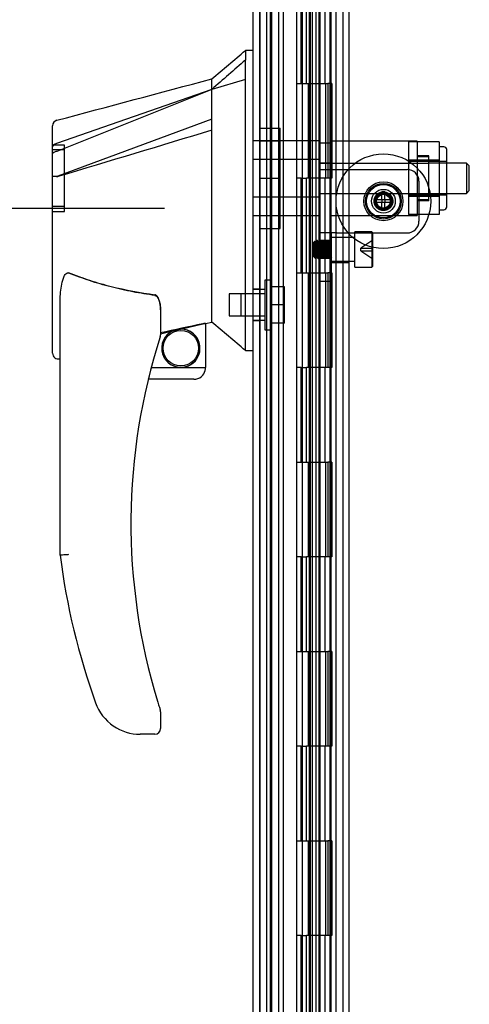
# Model space of a CAD drawing. Header units: inches. Extents: x 1 to 240, y -1 to 159.
# Tile 70 of 108: x 115.39 to 120.13, y 74.72 to 85.12. Entities that reach past the tile are written whole.
import ezdxf
from ezdxf.enums import TextEntityAlignment as Align
from ezdxf.lldxf.tags import DXFTag

# ---------------------------------------------------------------- set-up
doc = ezdxf.new("R2010")
doc.units = ezdxf.units.IN
doc.header["$MEASUREMENT"] = 0
for name, color, linetype in [('COM43576', 7, 'Continuous'), ('COM55702-31', 7, 'Continuous'), ('COM56175', 7, 'Continuous'), ('COM70219', 7, 'Continuous'), ('COM70657-17', 7, 'Continuous'), ('COM70658-11', 7, 'Continuous'), ('COM70662-38C', 7, 'Continuous'), ('Default', 7, 'Continuous'), ('HAN13060', 7, 'Continuous'), ('HAN13060_NUT', 7, 'Continuous'), ('HAN13060_SCREW', 7, 'Continuous'), ('HAN_NUT', 7, 'Continuous'), ('HNG10620-38B', 7, 'Continuous'), ('HNG10620-38P', 7, 'Continuous'), ('ROL87452', 7, 'Continuous'), ('SCS86713', 7, 'Continuous'), ('SCS86714', 7, 'Continuous'), ('SPC87323', 7, 'Continuous')]:
    doc.layers.add(name, color=color, linetype=linetype)
doc.styles.add('SEACAD_Times_New_Roman', font='times.ttf')
tags = doc.linetypes.add('HIDDEN2', pattern=[0.1875, 0.125, -0.0625]).pattern_tags.tags
tags[6:7] = [DXFTag(74, 4), DXFTag(75, 0), DXFTag(340, '0'), DXFTag(46, 0.0), DXFTag(50, 0.0), DXFTag(44, 0.0), DXFTag(45, 0.0)]
tags[4:5] = [DXFTag(74, 4), DXFTag(75, 0), DXFTag(340, '0'), DXFTag(46, 0.0), DXFTag(50, 0.0), DXFTag(44, 0.0), DXFTag(45, 0.0)]
doc.dimstyles.new('HAMMOND_(STH_-_240x160)', dxfattribs={"dimtxt": 1, "dimasz": 1.25, "dimexe": 0.5, "dimexo": 0.5, "dimgap": 0.25, "dimtad": 0, "dimtih": 1, "dimtoh": 1, "dimzin": 0, "dimdsep": 46, "dimtxsty": 'SEACAD_Times_New_Roman', "dimblk1": '_SE_FILLED', "dimblk2": '_SE_FILLED', "dimsah": 1, "dimcen": 0.5, "dimadec": 0, "dimazin": 0, "dimtfac": 0.8, "dimtofl": 0, "dimtmove": 0, "dimatfit": 3, "dimfxl": 1, "dimtolj": 1, "dimtzin": 0, "dimarcsym": 0})

# ---------------------------------------------------------------- blocks, each defined once
blk = doc.blocks.new('SE3')
at = {"layer": 'COM43576', "color": 7, "linetype": 'Continuous'}
blk.add_line((118.723, 104.342), (118.723, 62.556), dxfattribs=at)
at = {"layer": 'COM43576', "color": 7, "linetype": 'HIDDEN2'}
for p, q in [((118.795, 104.342), (118.795, 62.556)), ((118.045, 103.195), (118.045, 63.702)), ((118.117, 103.195), (118.117, 63.702))]:
    blk.add_line(p, q, dxfattribs=at)
at = {"layer": 'COM55702-31', "color": 7, "linetype": 'HIDDEN2'}
for p, q in [((117.992, 101.949), (117.992, 64.949)), ((118.473, 101.949), (118.473, 64.949)), ((118.545, 101.949), (118.545, 64.949))]:
    blk.add_line(p, q, dxfattribs=at)
at = {"layer": 'COM56175', "color": 7, "linetype": 'HIDDEN2'}
for p, q in [((118.55, 83.822), (118.675, 83.822)), ((118.55, 83.784), (118.55, 83.821)), ((118.55, 83.784), (118.55, 83.541)), ((118.675, 83.822), (118.675, 83.784)), ((118.675, 83.541), (118.675, 83.784)), ((118.55, 83.608), (118.675, 83.608)), ((118.55, 83.541), (118.735, 83.541)), ((118.55, 82.871), (118.55, 83.541)), ((118.675, 82.871), (118.675, 83.541)), ((118.735, 83.541), (119.475, 83.541)), ((119.6, 83.416), (119.6, 82.996)), ((118.55, 83.289), (118.675, 83.289)), ((118.735, 82.871), (118.55, 82.871)), ((118.55, 82.839), (118.55, 82.871)), ((118.55, 82.839), (118.55, 82.447)), ((118.675, 82.871), (118.675, 82.839)), ((118.675, 82.839), (118.675, 82.447)), ((118.735, 82.871), (119.475, 82.871)), ((118.675, 82.791), (118.55, 82.791)), ((118.675, 82.784), (118.55, 82.784)), ((118.55, 82.608), (118.675, 82.608)), ((118.675, 82.601), (118.55, 82.601)), ((118.55, 82.361), (118.55, 82.447)), ((118.675, 82.436), (118.675, 82.447)), ((118.55, 82.361), (118.675, 82.361))]:
    blk.add_line(p, q, dxfattribs=at)
for radius in [0.095, 0.088]:
    blk.add_circle((119.225, 83.206), radius, dxfattribs=at)
for centre, start, end in [((119.475, 83.416), 0, 90), ((119.475, 82.996), 270, 0)]:
    blk.add_arc(centre, 0.125, start, end, dxfattribs=at)
at = {"layer": 'COM70219', "color": 7, "linetype": 'HIDDEN2'}
for p, q in [((117.921, 64.014), (117.921, 102.884)), ((117.922, 64.014), (117.922, 102.884)), ((117.924, 64.014), (117.924, 102.884)), ((118.17, 64.014), (118.17, 102.884))]:
    blk.add_line(p, q, dxfattribs=at)
at = {"layer": 'COM70657-17', "color": 7, "linetype": 'Continuous'}
for p, q in [((117.848, 103.435), (117.848, 63.463)), ((118.66, 103.471), (118.66, 63.427))]:
    blk.add_line(p, q, dxfattribs=at)
at = {"layer": 'COM70657-17', "color": 7, "linetype": 'HIDDEN2'}
for p, q in [((117.92, 103.435), (117.92, 63.463)), ((118.442, 103.471), (118.442, 63.427)), ((117.92, 83.647), (117.848, 83.647)), ((117.92, 83.25), (117.848, 83.25)), ((117.92, 82.278), (117.848, 82.278)), ((117.848, 81.944), (117.92, 81.944))]:
    blk.add_line(p, q, dxfattribs=at)
at = {"layer": 'COM70658-11', "color": 7, "linetype": 'HIDDEN2'}
for p, q in [((118.675, 83.841), (118.675, 99.547)), ((118.863, 65.324), (118.863, 96.385)), ((118.863, 82.823), (118.675, 82.823)), ((118.675, 82.558), (118.863, 82.558)), ((118.675, 66.713), (118.675, 82.436))]:
    blk.add_line(p, q, dxfattribs=at)
at = {"layer": 'COM70662-38C', "color": 7, "linetype": 'HIDDEN2'}
for p, q in [((118.028, 102.449), (118.028, 64.449)), ((118.456, 64.449), (118.456, 102.449)), ((118.516, 64.449), (118.516, 102.449)), ((118.357, 84.449), (118.357, 85.449)), ((118.414, 84.449), (118.414, 85.449)), ((118.308, 84.449), (118.314, 84.449)), ((118.308, 84.449), (118.308, 83.449)), ((118.314, 84.449), (118.357, 84.449)), ((118.357, 84.449), (118.414, 84.449)), ((118.368, 84.449), (118.368, 83.449)), ((118.431, 84.449), (118.431, 83.449)), ((118.431, 84.449), (118.615, 84.449)), ((118.443, 84.449), (118.443, 83.449)), ((118.556, 83.449), (118.556, 84.449)), ((118.616, 83.449), (118.616, 84.449)), ((118.314, 83.449), (118.308, 83.449)), ((118.357, 83.449), (118.314, 83.449)), ((118.357, 83.449), (118.414, 83.449)), ((118.357, 82.449), (118.357, 83.449)), ((118.414, 82.449), (118.414, 83.449)), ((118.615, 83.449), (118.431, 83.449)), ((118.308, 82.449), (118.314, 82.449)), ((118.308, 82.449), (118.308, 81.449)), ((118.314, 82.449), (118.357, 82.449)), ((118.357, 82.449), (118.414, 82.449)), ((118.368, 82.449), (118.368, 81.449)), ((118.431, 82.449), (118.431, 81.449)), ((118.431, 82.449), (118.615, 82.449)), ((118.443, 82.449), (118.443, 81.449)), ((118.556, 81.449), (118.556, 82.449)), ((118.616, 81.449), (118.616, 82.449)), ((118.314, 81.449), (118.308, 81.449)), ((118.357, 81.449), (118.314, 81.449)), ((118.357, 81.449), (118.414, 81.449)), ((118.357, 80.449), (118.357, 81.449)), ((118.414, 80.449), (118.414, 81.449)), ((118.615, 81.449), (118.431, 81.449)), ((118.308, 80.449), (118.314, 80.449)), ((118.308, 80.449), (118.308, 79.449)), ((118.314, 80.449), (118.357, 80.449)), ((118.357, 80.449), (118.414, 80.449)), ((118.368, 80.449), (118.368, 79.449)), ((118.431, 80.449), (118.431, 79.449)), ((118.431, 80.449), (118.615, 80.449)), ((118.443, 80.449), (118.443, 79.449)), ((118.556, 79.449), (118.556, 80.449)), ((118.616, 79.449), (118.616, 80.449)), ((118.314, 79.449), (118.308, 79.449)), ((118.357, 79.449), (118.314, 79.449)), ((118.357, 79.449), (118.414, 79.449)), ((118.357, 78.449), (118.357, 79.449)), ((118.414, 78.449), (118.414, 79.449)), ((118.615, 79.449), (118.431, 79.449)), ((118.308, 78.449), (118.314, 78.449)), ((118.308, 78.449), (118.308, 77.449)), ((118.314, 78.449), (118.357, 78.449)), ((118.357, 78.449), (118.414, 78.449)), ((118.368, 78.449), (118.368, 77.449)), ((118.431, 78.449), (118.431, 77.449)), ((118.431, 78.449), (118.615, 78.449)), ((118.443, 78.449), (118.443, 77.449)), ((118.556, 77.449), (118.556, 78.449)), ((118.616, 77.449), (118.616, 78.449)), ((118.314, 77.449), (118.308, 77.449)), ((118.357, 77.449), (118.314, 77.449)), ((118.357, 77.449), (118.414, 77.449)), ((118.357, 76.449), (118.357, 77.449)), ((118.414, 76.449), (118.414, 77.449)), ((118.615, 77.449), (118.431, 77.449)), ((118.308, 76.449), (118.314, 76.449)), ((118.308, 76.449), (118.308, 75.449)), ((118.314, 76.449), (118.357, 76.449)), ((118.357, 76.449), (118.414, 76.449)), ((118.368, 76.449), (118.368, 75.449)), ((118.431, 76.449), (118.431, 75.449)), ((118.431, 76.449), (118.615, 76.449)), ((118.443, 76.449), (118.443, 75.449)), ((118.556, 75.449), (118.556, 76.449)), ((118.616, 75.449), (118.616, 76.449)), ((118.314, 75.449), (118.308, 75.449)), ((118.357, 75.449), (118.314, 75.449)), ((118.357, 75.449), (118.414, 75.449)), ((118.357, 74.449), (118.357, 75.449)), ((118.414, 74.449), (118.414, 75.449)), ((118.615, 75.449), (118.431, 75.449))]:
    blk.add_line(p, q, dxfattribs=at)
at = {"layer": 'HAN13060', "color": 7, "linetype": 'Continuous'}
for p, q in [((117.768, 84.799), (117.768, 84.697)), ((117.848, 84.799), (117.768, 84.799)), ((117.768, 84.638), (117.768, 84.697)), ((117.768, 84.551), (117.768, 84.638)), ((117.413, 84.387), (117.413, 84.499)), ((117.768, 82.061), (117.768, 84.551)), ((117.413, 84.387), (115.778, 83.731)), ((117.413, 84.24), (117.413, 84.387)), ((117.413, 84.146), (117.413, 84.24)), ((117.413, 84.073), (115.789, 83.47)), ((117.413, 84.073), (117.413, 84.146)), ((117.413, 82.188), (117.413, 84.073)), ((115.733, 83.706), (115.733, 84.003)), ((115.733, 83.472), (115.733, 83.706)), ((115.733, 81.599), (115.733, 83.472)), ((115.787, 83.469), (115.789, 83.47)), ((117.413, 82.041), (117.413, 82.188)), ((115.813, 79.466), (115.813, 82.136)), ((116.873, 82.056), (116.873, 81.793)), ((117.413, 81.929), (117.413, 82.041)), ((117.768, 81.656), (117.768, 82.061)), ((117.084, 81.855), (117.318, 81.91)), ((117.348, 81.913), (117.413, 81.929)), ((117.348, 81.914), (117.348, 81.449)), ((116.873, 81.806), (117, 81.836)), ((117.768, 81.631), (117.768, 81.656)), ((117.768, 81.629), (117.848, 81.629)), ((115.807, 81.541), (115.813, 81.542)), ((116.775, 81.449), (117.348, 81.449)), ((117.223, 81.324), (116.743, 81.324)), ((116.873, 77.812), (116.873, 77.634)), ((116.376, 77.664), (116.375, 77.662)), ((116.813, 77.574), (116.658, 77.574))]:
    blk.add_line(p, q, dxfattribs=at)
at = {"layer": 'HAN13060', "color": 7, "linetype": 'HIDDEN2'}
for p, q in [((117.768, 84.492), (117.413, 84.387)), ((117.413, 84.387), (115.775, 83.815)), ((115.858, 83.799), (115.733, 83.799)), ((115.858, 83.748), (115.733, 83.748)), ((115.858, 83.099), (115.858, 83.799)), ((118.55, 83.844), (117.848, 83.844)), ((118.55, 83.844), (118.55, 83.822)), ((118.55, 83.648), (117.848, 83.648)), ((118.675, 83.609), (118.55, 83.609)), ((120.101, 83.609), (119.705, 83.609)), ((120.101, 83.609), (120.101, 83.289)), ((120.131, 83.579), (120.101, 83.609)), ((120.131, 83.319), (120.131, 83.579)), ((115.789, 83.466), (115.787, 83.465)), ((118.55, 83.249), (117.848, 83.249)), ((119.705, 83.289), (120.101, 83.289)), ((120.101, 83.289), (120.131, 83.319)), ((115.858, 83.15), (115.733, 83.15)), ((115.733, 83.099), (115.858, 83.099)), ((118.55, 83.053), (117.848, 83.053)), ((117.723, 81.994), (117.723, 82.227)), ((117.973, 82.227), (117.723, 82.227)), ((117.973, 82.273), (117.848, 82.273)), ((116.873, 82.06), (116.873, 82.066)), ((117.723, 81.994), (117.973, 81.994)), ((117.348, 81.913), (117.348, 81.914)), ((117.848, 81.948), (117.973, 81.948)), ((115.813, 81.542), (115.814, 81.542))]:
    blk.add_line(p, q, dxfattribs=at)
at = {"layer": 'HAN13060', "color": 7, "linetype": 'Continuous'}
blk.add_circle((117.087, 81.653), 0.188, dxfattribs=at)
for centre, radius, start, end in [((101.384, 103.827), 25.11, 309.6694, 310.7299), ((-180.384, 1192.874), 1147.684, 284.954458, 285.039012), ((115.793, 84.003), 0.06, 105.3239, 180.0002), ((115.778, 83.83), 0.361, 262.9065, 271.5232), ((93.902, 53.747), 36.701, 49.437, 50.1626), ((122.977, 79.802), 6.417, 162.105, 197.0102), ((116.813, 81.793), 0.06, 342.105, 0), ((117.087, 81.653), 0.202, 115.2676, 90.8956), ((116.825, 82.78), 0.961, 280.5316, 285.6316), ((117.223, 81.449), 0.125, 270, 310.5358), ((117.223, 81.449), 0.125, 310.5358, 346.1135), ((117.223, 81.449), 0.125, 346.1135, 360), ((123.153, 80.401), 7.4, 187.261, 199.7146), ((116.658, 78.074), 0.5, 199.7146, 235.4377), ((116.813, 77.812), 0.06, 0, 17.895), ((116.658, 78.074), 0.5, 235.4377, 270), ((116.813, 77.634), 0.06, 270, 0)]:
    blk.add_arc(centre, radius, start, end, dxfattribs=at)
at = {"layer": 'HAN13060', "color": 7, "linetype": 'HIDDEN2'}
for centre, radius, start, end in [((115.793, 84.003), 0.06, 180.0002, 180.0185), ((117.087, 81.653), 0.202, 115.2676, 0), ((117.087, 81.653), 0.202, 0, 90.8956)]:
    blk.add_arc(centre, radius, start, end, dxfattribs=at)
at = {"layer": 'HAN13060', "color": 7, "linetype": 'Continuous'}
blk.add_ellipse((115.793, 81.599), major_axis=(0.06, 0), ratio=0.999979, start_param=3.141468, end_param=4.950188, dxfattribs=at)
at = {"layer": 'HAN13060', "color": 7, "linetype": 'HIDDEN2'}
blk.add_ellipse((115.793, 81.599), major_axis=(0.06, 0), ratio=0.999979, start_param=3.137508, end_param=3.141468, dxfattribs=at)
at = {"layer": 'HAN13060', "color": 7, "linetype": 'Continuous'}
blk.add_open_spline([(117.768, 84.697), (117.65, 84.594), (117.532, 84.49), (117.413, 84.387)], degree=3, dxfattribs=at)
at = {"layer": 'HAN13060', "color": 7, "linetype": 'HIDDEN2'}
for points in [[(117.413, 83.955), (116.872, 83.792), (116.33, 83.629), (115.789, 83.466)], [(117.318, 81.912), (117.17, 81.879), (117.022, 81.847), (116.873, 81.814)]]:
    blk.add_open_spline(points, degree=3, dxfattribs=at)
for points, knots in [([(115.775, 83.815), (115.763, 83.813), (115.752, 83.808), (115.737, 83.796), (115.733, 83.788), (115.733, 83.781)], [0, 0, 0, 0, 0.5, 0.5, 1, 1, 1, 1]), ([(115.787, 83.465), (115.78, 83.465), (115.773, 83.465), (115.759, 83.466), (115.754, 83.466), (115.746, 83.466), (115.744, 83.466), (115.74, 83.467), (115.739, 83.467), (115.736, 83.467), (115.735, 83.467), (115.734, 83.467), (115.733, 83.468), (115.733, 83.468)], [0, 0, 0, 0, 0.25, 0.25, 0.5, 0.5, 0.625, 0.625, 0.75, 0.75, 0.875, 0.875, 1, 1, 1, 1]), ([(115.903, 82.45), (115.976, 82.421), (116.05, 82.394), (116.199, 82.346), (116.275, 82.325), (116.504, 82.268), (116.658, 82.239), (116.813, 82.218)], [0, 0, 0, 0, 0.25, 0.25, 0.5, 0.5, 1, 1, 1, 1]), ([(116.873, 82.066), (116.873, 82.073), (116.873, 82.08), (116.872, 82.094), (116.871, 82.101), (116.868, 82.121), (116.866, 82.135), (116.858, 82.162), (116.853, 82.176), (116.842, 82.195), (116.838, 82.201), (116.83, 82.209), (116.827, 82.212), (116.821, 82.216), (116.817, 82.217), (116.813, 82.218)], [0, 0, 0, 0, 0.125, 0.125, 0.25, 0.25, 0.5, 0.5, 0.75, 0.75, 0.875, 0.875, 0.9375, 0.9375, 1, 1, 1, 1]), ([(117.348, 81.915), (117.348, 81.915), (117.347, 81.915), (117.344, 81.916), (117.342, 81.915), (117.334, 81.915), (117.326, 81.913), (117.318, 81.912)], [0, 0, 0, 0, 0.25, 0.25, 0.5, 0.5, 1, 1, 1, 1]), ([(116.75, 81.354), (116.749, 81.35), (116.748, 81.346), (116.747, 81.339), (116.746, 81.336), (116.744, 81.327), (116.743, 81.324), (116.743, 81.324)], [0, 0, 0, 0, 0.25, 0.25, 0.5, 0.5, 1, 1, 1, 1]), ([(116.775, 81.449), (116.775, 81.449), (116.775, 81.448), (116.774, 81.445), (116.773, 81.443), (116.771, 81.434), (116.769, 81.427), (116.767, 81.419)], [0, 0, 0, 0, 0.25, 0.25, 0.5, 0.5, 1, 1, 1, 1])]:
    blk.add_open_spline(points, degree=3, knots=knots, dxfattribs=at)
at = {"layer": 'HAN13060', "color": 7, "linetype": 'Continuous'}
for points, knots in [([(115.778, 83.731), (115.765, 83.73), (115.754, 83.726), (115.738, 83.717), (115.733, 83.712), (115.733, 83.706)], [0, 0, 0, 0, 0.5, 0.5, 1, 1, 1, 1]), ([(115.813, 82.136), (115.813, 82.194), (115.817, 82.251), (115.832, 82.337), (115.838, 82.365), (115.853, 82.406), (115.858, 82.42), (115.871, 82.437), (115.876, 82.443), (115.888, 82.451), (115.896, 82.452), (115.903, 82.449)], [0, 0, 0, 0, 0.5, 0.5, 0.75, 0.75, 0.875, 0.875, 0.9375, 0.9375, 1, 1, 1, 1]), ([(116.813, 82.211), (116.735, 82.221), (116.658, 82.234), (116.503, 82.263), (116.426, 82.281), (116.274, 82.32), (116.199, 82.342), (116.05, 82.392), (115.976, 82.419), (115.903, 82.449)], [0, 0, 0, 0, 0.25, 0.25, 0.5, 0.5, 0.75, 0.75, 1, 1, 1, 1]), ([(116.813, 82.211), (116.817, 82.21), (116.821, 82.209), (116.827, 82.205), (116.83, 82.202), (116.838, 82.194), (116.842, 82.188), (116.85, 82.175), (116.852, 82.168), (116.858, 82.154), (116.86, 82.148), (116.866, 82.127), (116.869, 82.113), (116.871, 82.091), (116.872, 82.084), (116.873, 82.07), (116.873, 82.063), (116.873, 82.056)], [0, 0, 0, 0, 0.0625, 0.0625, 0.125, 0.125, 0.25, 0.25, 0.375, 0.375, 0.5, 0.5, 0.75, 0.75, 0.875, 0.875, 1, 1, 1, 1]), ([(117.318, 81.91), (117.322, 81.911), (117.326, 81.912), (117.333, 81.913), (117.337, 81.914), (117.345, 81.915), (117.348, 81.915), (117.348, 81.914)], [0, 0, 0, 0, 0.25, 0.25, 0.5, 0.5, 1, 1, 1, 1]), ([(115.903, 79.472), (115.897, 79.471), (115.891, 79.471), (115.88, 79.47), (115.874, 79.47), (115.858, 79.469), (115.848, 79.468), (115.835, 79.467), (115.832, 79.467), (115.825, 79.467), (115.822, 79.467), (115.818, 79.466), (115.816, 79.466), (115.814, 79.466), (115.813, 79.466), (115.813, 79.466)], [0, 0, 0, 0, 0.125, 0.125, 0.25, 0.25, 0.5, 0.5, 0.625, 0.625, 0.75, 0.75, 0.875, 0.875, 1, 1, 1, 1]), ([(116.841, 77.925), (116.846, 77.908), (116.851, 77.89), (116.859, 77.865), (116.862, 77.856), (116.866, 77.844), (116.867, 77.841), (116.869, 77.835), (116.869, 77.834), (116.87, 77.831), (116.87, 77.83), (116.87, 77.83)], [0, 0, 0, 0, 0.5, 0.5, 0.75, 0.75, 0.875, 0.875, 0.9375, 0.9375, 1, 1, 1, 1])]:
    blk.add_open_spline(points, degree=3, knots=knots, dxfattribs=at)
at = {"layer": 'HAN13060_NUT', "color": 7, "linetype": 'HIDDEN2'}
for p, q in [((119.488, 83.833), (119.488, 83.641)), ((119.813, 83.833), (119.488, 83.833)), ((119.813, 83.833), (119.813, 83.737)), ((119.863, 83.781), (119.813, 83.781)), ((119.893, 83.146), (119.893, 83.751)), ((119.813, 83.737), (119.813, 83.641)), ((119.488, 83.641), (119.488, 83.257)), ((119.813, 83.641), (119.488, 83.641)), ((119.893, 83.624), (119.488, 83.624)), ((119.813, 83.641), (119.813, 83.449)), ((119.813, 83.449), (119.813, 83.257)), ((119.488, 83.274), (119.893, 83.274)), ((119.488, 83.257), (119.488, 83.065)), ((119.813, 83.257), (119.488, 83.257)), ((119.813, 83.257), (119.813, 83.161)), ((119.813, 83.161), (119.813, 83.065)), ((119.813, 83.065), (119.488, 83.065)), ((119.813, 83.116), (119.863, 83.116))]:
    blk.add_line(p, q, dxfattribs=at)
for centre, start, end in [((119.863, 83.751), 0, 90), ((119.863, 83.146), 270, 0)]:
    blk.add_arc(centre, 0.03, start, end, dxfattribs=at)
at = {"layer": 'HAN13060_SCREW', "color": 7, "linetype": 'HIDDEN2'}
for p, q in [((117.973, 82.373), (117.973, 81.848)), ((118.043, 82.373), (117.973, 82.373)), ((118.043, 82.373), (118.043, 81.848)), ((118.18, 82.303), (118.043, 82.303)), ((118.18, 82.111), (118.18, 82.303)), ((117.598, 82.227), (117.598, 81.995)), ((117.973, 82.227), (117.598, 82.227)), ((118.18, 82.111), (118.043, 82.111)), ((118.18, 81.918), (118.18, 82.111)), ((117.598, 81.995), (117.973, 81.995)), ((118.18, 81.918), (118.043, 81.918)), ((117.973, 81.848), (118.043, 81.848))]:
    blk.add_line(p, q, dxfattribs=at)
at = {"layer": 'HAN_NUT', "color": 7, "linetype": 'HIDDEN2'}
for p, q in [((117.92, 83.979), (118.135, 83.979)), ((118.135, 83.449), (118.135, 83.979)), ((118.135, 83.841), (117.92, 83.841)), ((117.92, 83.449), (118.135, 83.449)), ((118.135, 82.919), (118.135, 83.449)), ((117.92, 83.056), (118.135, 83.056)), ((117.92, 82.919), (118.135, 82.919))]:
    blk.add_line(p, q, dxfattribs=at)
at = {"layer": 'HNG10620-38B', "color": 7, "linetype": 'HIDDEN2'}
for p, q in [((118.663, 64.449), (118.663, 102.449)), ((118.308, 85.449), (118.308, 84.449)), ((118.368, 85.449), (118.368, 84.449)), ((118.552, 84.449), (118.552, 85.449)), ((118.609, 84.449), (118.609, 85.449)), ((118.308, 84.449), (118.314, 84.449)), ((118.414, 84.449), (118.609, 84.449)), ((118.615, 84.449), (118.637, 84.449)), ((118.68, 84.449), (118.637, 84.449)), ((118.637, 84.449), (118.637, 83.449)), ((118.68, 84.449), (118.68, 83.449)), ((118.314, 83.449), (118.308, 83.449)), ((118.308, 83.449), (118.308, 82.449)), ((118.368, 83.449), (118.368, 82.449)), ((118.609, 83.449), (118.414, 83.449)), ((118.552, 82.449), (118.552, 83.449)), ((118.609, 82.449), (118.609, 83.449)), ((118.637, 83.449), (118.615, 83.449)), ((118.68, 83.449), (118.637, 83.449)), ((118.308, 82.449), (118.314, 82.449)), ((118.414, 82.449), (118.609, 82.449)), ((118.615, 82.449), (118.637, 82.449)), ((118.68, 82.449), (118.637, 82.449)), ((118.637, 82.449), (118.637, 81.449)), ((118.68, 82.449), (118.68, 81.449)), ((118.314, 81.449), (118.308, 81.449)), ((118.308, 81.449), (118.308, 80.449)), ((118.368, 81.449), (118.368, 80.449)), ((118.609, 81.449), (118.414, 81.449)), ((118.552, 80.449), (118.552, 81.449)), ((118.609, 80.449), (118.609, 81.449)), ((118.637, 81.449), (118.615, 81.449)), ((118.68, 81.449), (118.637, 81.449)), ((118.308, 80.449), (118.314, 80.449)), ((118.414, 80.449), (118.609, 80.449)), ((118.615, 80.449), (118.637, 80.449)), ((118.68, 80.449), (118.637, 80.449)), ((118.637, 80.449), (118.637, 79.449)), ((118.68, 80.449), (118.68, 79.449)), ((118.314, 79.449), (118.308, 79.449)), ((118.308, 79.449), (118.308, 78.449)), ((118.368, 79.449), (118.368, 78.449)), ((118.609, 79.449), (118.414, 79.449)), ((118.552, 78.449), (118.552, 79.449)), ((118.609, 78.449), (118.609, 79.449)), ((118.637, 79.449), (118.615, 79.449)), ((118.68, 79.449), (118.637, 79.449)), ((118.308, 78.449), (118.314, 78.449)), ((118.414, 78.449), (118.609, 78.449)), ((118.615, 78.449), (118.637, 78.449)), ((118.68, 78.449), (118.637, 78.449)), ((118.637, 78.449), (118.637, 77.449)), ((118.68, 78.449), (118.68, 77.449)), ((118.314, 77.449), (118.308, 77.449)), ((118.308, 77.449), (118.308, 76.449)), ((118.368, 77.449), (118.368, 76.449)), ((118.609, 77.449), (118.414, 77.449)), ((118.552, 76.449), (118.552, 77.449)), ((118.609, 76.449), (118.609, 77.449)), ((118.637, 77.449), (118.615, 77.449)), ((118.68, 77.449), (118.637, 77.449)), ((118.308, 76.449), (118.314, 76.449)), ((118.414, 76.449), (118.609, 76.449)), ((118.615, 76.449), (118.637, 76.449)), ((118.68, 76.449), (118.637, 76.449)), ((118.637, 76.449), (118.637, 75.449)), ((118.68, 76.449), (118.68, 75.449)), ((118.314, 75.449), (118.308, 75.449)), ((118.308, 75.449), (118.308, 74.449)), ((118.368, 75.449), (118.368, 74.449)), ((118.609, 75.449), (118.414, 75.449)), ((118.552, 74.449), (118.552, 75.449)), ((118.609, 74.449), (118.609, 75.449)), ((118.637, 75.449), (118.615, 75.449)), ((118.68, 75.449), (118.637, 75.449))]:
    blk.add_line(p, q, dxfattribs=at)
at = {"layer": 'HNG10620-38P', "color": 7, "linetype": 'HIDDEN2'}
for p, q in [((118.368, 102.01), (118.368, 64.449)), ((118.556, 64.449), (118.556, 102.01))]:
    blk.add_line(p, q, dxfattribs=at)
at = {"layer": 'ROL87452', "color": 7, "linetype": 'HIDDEN2'}
for radius in [0.5, 0.206, 0.125]:
    blk.add_circle((119.225, 83.206), radius, dxfattribs=at)
at = {"layer": 'SCS86713', "color": 7, "linetype": 'HIDDEN2'}
for p, q in [((118.925, 82.821), (118.675, 82.821)), ((118.925, 82.508), (118.925, 82.883)), ((119.103, 82.883), (118.925, 82.883)), ((119.103, 82.883), (119.103, 82.508)), ((119.113, 82.873), (119.103, 82.883)), ((119.113, 82.518), (119.113, 82.873)), ((118.499, 82.781), (118.488, 82.77)), ((118.488, 82.77), (118.488, 82.621)), ((118.504, 82.773), (118.5, 82.78)), ((118.511, 82.774), (118.503, 82.774)), ((118.542, 82.774), (118.535, 82.774)), ((118.574, 82.774), (118.566, 82.774)), ((118.605, 82.774), (118.597, 82.774)), ((118.636, 82.774), (118.628, 82.774)), ((118.667, 82.774), (118.66, 82.774)), ((119.113, 82.795), (118.988, 82.711)), ((118.988, 82.711), (119.113, 82.711)), ((118.988, 82.681), (118.988, 82.711)), ((118.488, 82.621), (118.492, 82.617)), ((118.492, 82.617), (118.492, 82.639)), ((118.492, 82.617), (118.496, 82.617)), ((118.495, 82.618), (118.499, 82.611)), ((118.501, 82.609), (118.512, 82.597)), ((118.519, 82.617), (118.527, 82.617)), ((118.55, 82.617), (118.558, 82.617)), ((118.581, 82.617), (118.589, 82.617)), ((118.613, 82.617), (118.621, 82.617)), ((118.644, 82.617), (118.652, 82.617)), ((118.675, 82.617), (118.675, 82.617)), ((118.988, 82.681), (119.113, 82.681)), ((118.988, 82.681), (119.113, 82.597)), ((118.675, 82.571), (118.925, 82.571)), ((118.925, 82.508), (119.103, 82.508)), ((119.103, 82.508), (119.113, 82.518))]:
    blk.add_line(p, q, dxfattribs=at)
for centre, radius, start, end in [((97.242, 95.124), 24.595, 329.8575, 329.9124), ((138.609, 94.431), 23.213, 210.0866, 210.1448), ((97.459, 95.015), 24.379, 329.8572, 329.9126), ((140.258, 95.369), 25.084, 210.088, 210.1418), ((98.327, 94.531), 23.413, 329.8557, 329.9134), ((141.172, 95.881), 26.104, 210.0891, 210.1408), ((97.028, 95.302), 24.95, 329.858, 329.9121), ((140.93, 95.722), 25.787, 210.0889, 210.1413), ((96.565, 95.589), 25.522, 329.8585, 329.9114), ((140.212, 95.288), 24.922, 210.0879, 210.1422), ((101.874, 92.525), 19.419, 329.855, 329.9017), ((138.346, 71.104), 22.927, 149.8549, 149.9138), ((96.474, 69.813), 25.5, 30.0885, 30.1414), ((139.383, 70.521), 24.089, 149.8566, 149.9126), ((96.78, 69.973), 25.183, 30.0882, 30.1419), ((140.871, 69.676), 25.774, 149.859, 149.9114), ((97.315, 70.265), 24.6, 30.0876, 30.1425), ((141.17, 69.521), 26.083, 149.859, 149.9108), ((97.125, 70.136), 24.857, 30.0878, 30.1421), ((140.563, 69.891), 25.345, 149.8582, 149.9116), ((98.187, 70.734), 23.664, 30.0867, 30.1438), ((139.969, 70.254), 24.622, 149.8575, 149.9124)]:
    blk.add_arc(centre, radius, start, end, dxfattribs=at)
blk.add_ellipse((118.494, 82.696), major_axis=(0.002, -0.0784), ratio=0.060246, start_param=5.52224, end_param=6.281615, dxfattribs=at)
for points, knots in [([(118.499, 82.781), (118.499, 82.781), (118.499, 82.78), (118.498, 82.776), (118.497, 82.767), (118.496, 82.751), (118.495, 82.724), (118.494, 82.69), (118.493, 82.663), (118.492, 82.65), (118.492, 82.644), (118.492, 82.642)], [0, 0, 0, 0, 0.065016, 0.143192, 0.250589, 0.375884, 0.501185, 0.748978, 0.874062, 0.944489, 1, 1, 1, 1]), ([(118.509, 82.6), (118.509, 82.601), (118.508, 82.604), (118.507, 82.614), (118.507, 82.621), (118.506, 82.639), (118.506, 82.649), (118.505, 82.672), (118.504, 82.684), (118.504, 82.707), (118.503, 82.719), (118.502, 82.74), (118.502, 82.75), (118.501, 82.766), (118.501, 82.772), (118.5, 82.78), (118.5, 82.781), (118.499, 82.781)], [0, 0, 0, 0, 0.125, 0.125, 0.25, 0.25, 0.375, 0.375, 0.5, 0.5, 0.625, 0.625, 0.75, 0.75, 0.875, 0.875, 1, 1, 1, 1]), ([(118.492, 82.639), (118.492, 82.638), (118.493, 82.634), (118.494, 82.629), (118.495, 82.624), (118.496, 82.618), (118.498, 82.613), (118.5, 82.61), (118.5, 82.609), (118.501, 82.609)], [0, 0, 0, 0, 0.087923, 0.200057, 0.337286, 0.50069, 0.696806, 0.863804, 1, 1, 1, 1]), ([(118.512, 82.64), (118.512, 82.639), (118.512, 82.635), (118.512, 82.63), (118.511, 82.623), (118.511, 82.616), (118.511, 82.609), (118.51, 82.604), (118.51, 82.601), (118.509, 82.6), (118.509, 82.6), (118.509, 82.6)], [0, 0, 0, 0, 0.04291, 0.126296, 0.249826, 0.363763, 0.500321, 0.67686, 0.818716, 0.926321, 1, 1, 1, 1])]:
    blk.add_open_spline(points, degree=3, knots=knots, dxfattribs=at)
for points, weights, knots in [([(118.503, 82.774), (118.501, 82.774), (118.499, 82.751), (118.498, 82.728), (118.496, 82.696), (118.494, 82.664), (118.492, 82.642)], [1, 0.923879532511, 1, 0.923879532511, 1, 0.926315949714, 0.995283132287], [0, 0, 0, 0.336928, 0.336928, 0.673856, 0.673856, 1, 1, 1]), ([(118.511, 82.774), (118.509, 82.774), (118.507, 82.751), (118.505, 82.728), (118.503, 82.696), (118.501, 82.663), (118.499, 82.64), (118.498, 82.617), (118.496, 82.617)], [1, 0.923879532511, 1, 0.923879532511, 1, 0.923879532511, 1, 0.923879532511, 1], [0, 0, 0, 0.25, 0.25, 0.5, 0.5, 0.75, 0.75, 1, 1, 1]), ([(118.519, 82.617), (118.517, 82.617), (118.515, 82.64), (118.513, 82.663), (118.511, 82.696), (118.509, 82.728), (118.507, 82.751), (118.505, 82.774), (118.503, 82.774)], [1, 0.923879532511, 1, 0.923879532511, 1, 0.923879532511, 1, 0.923879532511, 1], [0, 0, 0, 0.25, 0.25, 0.5, 0.5, 0.75, 0.75, 1, 1, 1]), ([(118.527, 82.617), (118.525, 82.617), (118.523, 82.64), (118.521, 82.663), (118.519, 82.696), (118.517, 82.728), (118.515, 82.751), (118.513, 82.774), (118.511, 82.774)], [1, 0.923879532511, 1, 0.923879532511, 1, 0.923879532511, 1, 0.923879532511, 1], [0, 0, 0, 0.25, 0.25, 0.5, 0.5, 0.75, 0.75, 1, 1, 1]), ([(118.522, 82.794), (118.521, 82.79), (118.519, 82.765), (118.517, 82.736), (118.515, 82.696), (118.514, 82.665), (118.512, 82.64)], [0.984812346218, 0.932434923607, 1, 0.923879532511, 1, 0.941632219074, 0.972775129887], [0.93644748, 0.93644748, 0.93644748, 0.95769896, 0.95769896, 0.98164138, 0.98164138, 1, 1, 1]), ([(118.535, 82.774), (118.533, 82.774), (118.531, 82.751), (118.529, 82.728), (118.527, 82.696), (118.525, 82.663), (118.523, 82.64), (118.521, 82.617), (118.519, 82.617)], [1, 0.923879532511, 1, 0.923879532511, 1, 0.923879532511, 1, 0.923879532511, 1], [0, 0, 0, 0.25, 0.25, 0.5, 0.5, 0.75, 0.75, 1, 1, 1]), ([(118.539, 82.598), (118.539, 82.597), (118.539, 82.597), (118.537, 82.597), (118.535, 82.626), (118.533, 82.655), (118.531, 82.696), (118.529, 82.736), (118.527, 82.765), (118.525, 82.79), (118.523, 82.794)], [0.984171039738, 0.991028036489, 1, 0.923879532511, 1, 0.923879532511, 1, 0.923879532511, 1, 0.932950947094, 0.98401928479], [0.83516483, 0.83516483, 0.83516483, 0.83798681, 0.83798681, 0.86192924, 0.86192924, 0.88587167, 0.88587167, 0.9098141, 0.9098141, 0.93090326, 0.93090326, 0.93090326]), ([(118.542, 82.774), (118.54, 82.774), (118.539, 82.751), (118.537, 82.728), (118.535, 82.696), (118.533, 82.663), (118.531, 82.64), (118.529, 82.617), (118.527, 82.617)], [1, 0.923879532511, 1, 0.923879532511, 1, 0.923879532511, 1, 0.923879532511, 1], [0, 0, 0, 0.25, 0.25, 0.5, 0.5, 0.75, 0.75, 1, 1, 1]), ([(118.55, 82.617), (118.548, 82.617), (118.546, 82.64), (118.544, 82.663), (118.542, 82.696), (118.54, 82.728), (118.539, 82.751), (118.537, 82.774), (118.535, 82.774)], [1, 0.923879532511, 1, 0.923879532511, 1, 0.923879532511, 1, 0.923879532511, 1], [0, 0, 0, 0.25, 0.25, 0.5, 0.5, 0.75, 0.75, 1, 1, 1]), ([(118.553, 82.791), (118.552, 82.784), (118.55, 82.765), (118.548, 82.736), (118.546, 82.696), (118.544, 82.655), (118.542, 82.626), (118.541, 82.61), (118.54, 82.602)], [0.966598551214, 0.948623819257, 1, 0.923879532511, 1, 0.923879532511, 1, 0.955233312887, 0.963121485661], [0.75, 0.75, 0.75, 0.76615952, 0.76615952, 0.79010195, 0.79010195, 0.81404438, 0.81404438, 0.828125, 0.828125, 0.828125]), ([(118.558, 82.617), (118.556, 82.617), (118.554, 82.64), (118.552, 82.663), (118.55, 82.696), (118.548, 82.728), (118.546, 82.751), (118.544, 82.774), (118.542, 82.774)], [1, 0.923879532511, 1, 0.923879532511, 1, 0.923879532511, 1, 0.923879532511, 1], [0, 0, 0, 0.25, 0.25, 0.5, 0.5, 0.75, 0.75, 1, 1, 1]), ([(118.566, 82.774), (118.564, 82.774), (118.562, 82.751), (118.56, 82.728), (118.558, 82.696), (118.556, 82.663), (118.554, 82.64), (118.552, 82.621), (118.551, 82.618)], [1, 0.923879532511, 1, 0.923879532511, 1, 0.923879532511, 1, 0.934037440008, 0.982395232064], [0, 0, 0, 0.25, 0.25, 0.5, 0.5, 0.75, 0.75, 0.9666387, 0.9666387, 0.9666387]), ([(118.569, 82.598), (118.568, 82.601), (118.566, 82.626), (118.564, 82.655), (118.562, 82.696), (118.56, 82.736), (118.558, 82.765), (118.556, 82.79), (118.555, 82.794)], [0.984706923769, 0.932502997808, 1, 0.923879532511, 1, 0.923879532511, 1, 0.932619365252, 0.984527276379], [0.64915975, 0.64915975, 0.64915975, 0.67038981, 0.67038981, 0.69433224, 0.69433224, 0.71827467, 0.71827467, 0.73946813, 0.73946813, 0.73946813]), ([(118.574, 82.774), (118.572, 82.774), (118.57, 82.751), (118.568, 82.728), (118.566, 82.696), (118.564, 82.663), (118.562, 82.64), (118.56, 82.617), (118.558, 82.617)], [1, 0.923879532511, 1, 0.923879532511, 1, 0.923879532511, 1, 0.923879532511, 1], [0, 0, 0, 0.25, 0.25, 0.5, 0.5, 0.75, 0.75, 1, 1, 1]), ([(118.581, 82.617), (118.58, 82.617), (118.578, 82.64), (118.576, 82.663), (118.574, 82.696), (118.572, 82.728), (118.57, 82.751), (118.568, 82.774), (118.566, 82.774)], [1, 0.923879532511, 1, 0.923879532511, 1, 0.923879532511, 1, 0.923879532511, 1], [0, 0, 0, 0.25, 0.25, 0.5, 0.5, 0.75, 0.75, 1, 1, 1]), ([(118.583, 82.787), (118.582, 82.779), (118.581, 82.765), (118.58, 82.736), (118.578, 82.696), (118.576, 82.655), (118.574, 82.626), (118.572, 82.601), (118.57, 82.598)], [0.961945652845, 0.961466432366, 1, 0.923879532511, 1, 0.923879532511, 1, 0.932393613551, 0.984876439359], [0.5625, 0.5625, 0.5625, 0.57462009, 0.57462009, 0.59856252, 0.59856252, 0.62250495, 0.62250495, 0.64376942, 0.64376942, 0.64376942]), ([(118.589, 82.617), (118.587, 82.617), (118.585, 82.64), (118.583, 82.663), (118.581, 82.696), (118.58, 82.728), (118.578, 82.751), (118.576, 82.774), (118.574, 82.774)], [1, 0.923879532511, 1, 0.923879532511, 1, 0.923879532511, 1, 0.923879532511, 1], [0, 0, 0, 0.25, 0.25, 0.5, 0.5, 0.75, 0.75, 1, 1, 1]), ([(118.597, 82.774), (118.595, 82.774), (118.593, 82.751), (118.591, 82.728), (118.589, 82.696), (118.587, 82.663), (118.585, 82.64), (118.583, 82.617), (118.581, 82.617)], [1, 0.923879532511, 1, 0.923879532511, 1, 0.923879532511, 1, 0.923879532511, 1], [0, 0, 0, 0.25, 0.25, 0.5, 0.5, 0.75, 0.75, 1, 1, 1]), ([(118.601, 82.598), (118.599, 82.601), (118.597, 82.626), (118.595, 82.655), (118.593, 82.696), (118.591, 82.736), (118.589, 82.765), (118.587, 82.794), (118.585, 82.794), (118.585, 82.794), (118.585, 82.794)], [0.984748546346, 0.932476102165, 1, 0.923879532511, 1, 0.923879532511, 1, 0.923879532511, 1, 0.991002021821, 0.984131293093], [0.45761186, 0.45761186, 0.45761186, 0.47885038, 0.47885038, 0.50279281, 0.50279281, 0.52673524, 0.52673524, 0.55067766, 0.55067766, 0.55350783, 0.55350783, 0.55350783]), ([(118.605, 82.774), (118.603, 82.774), (118.601, 82.751), (118.599, 82.728), (118.597, 82.696), (118.595, 82.663), (118.593, 82.64), (118.591, 82.617), (118.589, 82.617)], [1, 0.923879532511, 1, 0.923879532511, 1, 0.923879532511, 1, 0.923879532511, 1], [0, 0, 0, 0.25, 0.25, 0.5, 0.5, 0.75, 0.75, 1, 1, 1]), ([(118.613, 82.617), (118.611, 82.617), (118.609, 82.64), (118.607, 82.663), (118.605, 82.696), (118.603, 82.728), (118.601, 82.751), (118.599, 82.774), (118.597, 82.774)], [1, 0.923879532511, 1, 0.923879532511, 1, 0.923879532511, 1, 0.923879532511, 1], [0, 0, 0, 0.25, 0.25, 0.5, 0.5, 0.75, 0.75, 1, 1, 1]), ([(118.617, 82.794), (118.615, 82.794), (118.613, 82.765), (118.611, 82.736), (118.609, 82.696), (118.607, 82.655), (118.605, 82.626), (118.603, 82.6), (118.601, 82.598)], [0.998509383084, 0.924632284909, 1, 0.923879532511, 1, 0.923879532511, 1, 0.932042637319, 0.985424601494], [0.359375, 0.359375, 0.359375, 0.38308066, 0.38308066, 0.40702309, 0.40702309, 0.43096552, 0.43096552, 0.45234038, 0.45234038, 0.45234038]), ([(118.621, 82.617), (118.619, 82.617), (118.617, 82.64), (118.615, 82.663), (118.613, 82.696), (118.611, 82.728), (118.609, 82.751), (118.607, 82.774), (118.605, 82.774)], [1, 0.923879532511, 1, 0.923879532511, 1, 0.923879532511, 1, 0.923879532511, 1], [0, 0, 0, 0.25, 0.25, 0.5, 0.5, 0.75, 0.75, 1, 1, 1]), ([(118.628, 82.774), (118.626, 82.774), (118.624, 82.751), (118.623, 82.728), (118.621, 82.696), (118.619, 82.663), (118.617, 82.64), (118.615, 82.617), (118.613, 82.617)], [1, 0.923879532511, 1, 0.923879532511, 1, 0.923879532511, 1, 0.923879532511, 1], [0, 0, 0, 0.25, 0.25, 0.5, 0.5, 0.75, 0.75, 1, 1, 1]), ([(118.633, 82.598), (118.632, 82.597), (118.632, 82.597), (118.63, 82.597), (118.628, 82.626), (118.626, 82.655), (118.624, 82.696), (118.623, 82.736), (118.621, 82.765), (118.619, 82.791), (118.617, 82.794)], [0.984952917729, 0.991535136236, 1, 0.923879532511, 1, 0.923879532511, 1, 0.923879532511, 1, 0.932171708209, 0.985222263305], [0.26070604, 0.26070604, 0.26070604, 0.26336852, 0.26336852, 0.28731095, 0.28731095, 0.31125338, 0.31125338, 0.33519581, 0.33519581, 0.35653007, 0.35653007, 0.35653007]), ([(118.636, 82.774), (118.634, 82.774), (118.632, 82.751), (118.63, 82.728), (118.628, 82.696), (118.626, 82.663), (118.624, 82.64), (118.623, 82.617), (118.621, 82.617)], [1, 0.923879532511, 1, 0.923879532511, 1, 0.923879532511, 1, 0.923879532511, 1], [0, 0, 0, 0.25, 0.25, 0.5, 0.5, 0.75, 0.75, 1, 1, 1]), ([(118.644, 82.617), (118.642, 82.617), (118.64, 82.64), (118.638, 82.663), (118.636, 82.696), (118.634, 82.728), (118.632, 82.751), (118.63, 82.774), (118.628, 82.774)], [1, 0.923879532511, 1, 0.923879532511, 1, 0.923879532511, 1, 0.923879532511, 1], [0, 0, 0, 0.25, 0.25, 0.5, 0.5, 0.75, 0.75, 1, 1, 1]), ([(118.647, 82.794), (118.646, 82.791), (118.644, 82.765), (118.642, 82.736), (118.64, 82.696), (118.638, 82.655), (118.636, 82.626), (118.635, 82.614), (118.634, 82.607)], [0.985021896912, 0.932300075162, 1, 0.923879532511, 1, 0.923879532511, 1, 0.966382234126, 0.962458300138], [0.17024735, 0.17024735, 0.17024735, 0.19154123, 0.19154123, 0.21548366, 0.21548366, 0.23942609, 0.23942609, 0.25, 0.25, 0.25]), ([(118.652, 82.617), (118.65, 82.617), (118.648, 82.64), (118.646, 82.663), (118.644, 82.696), (118.642, 82.728), (118.64, 82.751), (118.638, 82.774), (118.636, 82.774)], [1, 0.923879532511, 1, 0.923879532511, 1, 0.923879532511, 1, 0.923879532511, 1], [0, 0, 0, 0.25, 0.25, 0.5, 0.5, 0.75, 0.75, 1, 1, 1]), ([(118.66, 82.774), (118.658, 82.774), (118.656, 82.751), (118.654, 82.728), (118.652, 82.696), (118.65, 82.663), (118.648, 82.64), (118.646, 82.617), (118.644, 82.617)], [1, 0.923879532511, 1, 0.923879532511, 1, 0.923879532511, 1, 0.923879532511, 1], [0, 0, 0, 0.25, 0.25, 0.5, 0.5, 0.75, 0.75, 1, 1, 1]), ([(118.663, 82.598), (118.661, 82.601), (118.66, 82.626), (118.658, 82.655), (118.656, 82.696), (118.654, 82.736), (118.652, 82.765), (118.65, 82.79), (118.648, 82.794)], [0.984210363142, 0.932825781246, 1, 0.923879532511, 1, 0.923879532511, 1, 0.932507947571, 0.984699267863], [0.07464298, 0.07464298, 0.07464298, 0.09577152, 0.09577152, 0.11971395, 0.11971395, 0.14365637, 0.14365637, 0.16488488, 0.16488488, 0.16488488]), ([(118.667, 82.774), (118.665, 82.774), (118.664, 82.751), (118.662, 82.728), (118.66, 82.696), (118.658, 82.663), (118.656, 82.64), (118.654, 82.617), (118.652, 82.617)], [1, 0.923879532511, 1, 0.923879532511, 1, 0.923879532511, 1, 0.923879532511, 1], [0, 0, 0, 0.25, 0.25, 0.5, 0.5, 0.75, 0.75, 1, 1, 1]), ([(118.675, 82.617), (118.673, 82.617), (118.671, 82.64), (118.669, 82.663), (118.667, 82.696), (118.665, 82.728), (118.664, 82.751), (118.662, 82.774), (118.66, 82.774)], [1, 0.923879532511, 1, 0.923879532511, 1, 0.923879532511, 1, 0.923879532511, 1], [0, 0, 0, 0.25, 0.25, 0.5, 0.5, 0.75, 0.75, 1, 1, 1]), ([(118.675, 82.765), (118.675, 82.765), (118.675, 82.765), (118.673, 82.736), (118.671, 82.696), (118.669, 82.655), (118.667, 82.626), (118.666, 82.601), (118.664, 82.598)], [0.999988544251, 0.999994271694, 1, 0.923879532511, 1, 0.923879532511, 1, 0.932619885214, 0.984526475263], [0, 0, 0, 0.0000018, 0.0000018, 0.02394423, 0.02394423, 0.04788666, 0.04788666, 0.06907996, 0.06907996, 0.06907996]), ([(118.675, 82.696), (118.673, 82.728), (118.671, 82.751), (118.669, 82.774), (118.667, 82.774)], [1, 0.923879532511, 1, 0.923879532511, 1], [0, 0, 0, 0.5, 0.5, 1, 1, 1])]:
    blk.add_rational_spline(points, weights, degree=2, knots=knots, dxfattribs=at)
at = {"layer": 'SCS86714', "color": 7, "linetype": 'HIDDEN2'}
for p, q in [((119.21, 83.221), (119.21, 83.305)), ((119.24, 83.305), (119.21, 83.305)), ((119.24, 83.221), (119.24, 83.305)), ((119.126, 83.221), (119.126, 83.191)), ((119.21, 83.221), (119.126, 83.221)), ((119.21, 83.191), (119.126, 83.191)), ((119.21, 83.221), (119.21, 83.191)), ((119.24, 83.221), (119.21, 83.221)), ((119.21, 83.107), (119.21, 83.191)), ((119.24, 83.191), (119.21, 83.191)), ((119.324, 83.221), (119.24, 83.221)), ((119.24, 83.221), (119.24, 83.191)), ((119.24, 83.107), (119.24, 83.191)), ((119.324, 83.191), (119.24, 83.191)), ((119.324, 83.221), (119.324, 83.191)), ((119.24, 83.107), (119.21, 83.107))]:
    blk.add_line(p, q, dxfattribs=at)
for radius in [0.188, 0.177, 0.125, 0.0727]:
    blk.add_circle((119.225, 83.206), radius, dxfattribs=at)
for centre, radius, start, end in [((119.225, 83.206), 0.0781, 0, 180), ((119.225, 83.206), 0.0781, 0, 180), ((119.219, 83.217), 0.0907, 353.1789, 65.1935), ((119.225, 83.206), 0.0781, 180, 0), ((119.225, 83.206), 0.0781, 180, 270), ((119.225, 83.206), 0.0781, 270, 0.0066), ((119.231, 83.217), 0.0785, 323.8442, 352.4285)]:
    blk.add_arc(centre, radius, start, end, dxfattribs=at)
for points, weights, knots in [([(119.241, 83.303), (119.272, 83.298), (119.295, 83.276), (119.324, 83.247), (119.324, 83.206), (119.324, 83.166), (119.295, 83.137), (119.266, 83.108), (119.225, 83.108), (119.184, 83.108), (119.156, 83.137), (119.127, 83.166), (119.127, 83.206), (119.127, 83.247), (119.156, 83.276), (119.157, 83.278), (119.159, 83.279)], [0.974573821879, 0.940011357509, 1, 0.923879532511, 1, 0.923879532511, 1, 0.923879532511, 1, 0.923879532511, 1, 0.923879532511, 1, 0.923879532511, 1, 0.994810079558, 0.990327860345], [0.8018506, 0.8018506, 0.8018506, 0.8208774, 0.8208774, 0.8450208, 0.8450208, 0.8691642, 0.8691642, 0.8933076, 0.8933076, 0.917451, 0.917451, 0.9415944, 0.9415944, 0.9657378, 0.9657378, 0.9673839, 0.9673839, 0.9673839]), ([(119.156, 83.276), (119.156, 83.276), (119.156, 83.276), (119.157, 83.278), (119.159, 83.279)], [0.999988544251, 0.999994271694, 1, 0.995250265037, 0.991093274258], [0, 0, 0, 0.000001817, 0.000001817, 0.001508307, 0.001508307, 0.001508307]), ([(119.18, 83.294), (119.201, 83.305), (119.225, 83.305), (119.242, 83.305), (119.257, 83.299)], [0.963627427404, 0.953925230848, 1, 0.968096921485, 0.96293583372], [0.97526749, 0.97526749, 0.97526749, 0.98988119, 0.98988119, 1, 1, 1])]:
    blk.add_rational_spline(points, weights, degree=2, knots=knots, dxfattribs=at)
for points, knots in [([(119.156, 83.276), (119.147, 83.266), (119.142, 83.254), (119.136, 83.242), (119.134, 83.229), (119.132, 83.216), (119.134, 83.203), (119.136, 83.19), (119.141, 83.178), (119.146, 83.166), (119.155, 83.156), (119.164, 83.146), (119.175, 83.139), (119.186, 83.133), (119.199, 83.13), (119.212, 83.127), (119.225, 83.128)], [0, 0, 0, 0.125, 0.125, 0.25, 0.25, 0.375, 0.375, 0.5, 0.5, 0.625, 0.625, 0.75, 0.75, 0.875, 0.875, 1, 1, 1]), ([(119.303, 83.206), (119.305, 83.219), (119.302, 83.232), (119.299, 83.245), (119.292, 83.256), (119.286, 83.268), (119.275, 83.276), (119.266, 83.285), (119.254, 83.291), (119.242, 83.296), (119.229, 83.298), (119.222, 83.298), (119.216, 83.298), (119.209, 83.298), (119.203, 83.297), (119.196, 83.296), (119.19, 83.294), (119.184, 83.293), (119.178, 83.29), (119.166, 83.284), (119.156, 83.276)], [0, 0, 0, 0.125, 0.125, 0.25, 0.25, 0.375, 0.375, 0.5, 0.5, 0.625, 0.625, 0.6875, 0.6875, 0.75, 0.75, 0.8125, 0.8125, 0.875, 0.875, 1, 1, 1])]:
    blk.add_open_spline(points, degree=2, knots=knots, dxfattribs=at)
at = {"layer": 'SPC87323', "color": 7, "linetype": 'HIDDEN2'}
for p, q in [((118.675, 83.841), (118.675, 83.822)), ((119.58, 83.841), (118.675, 83.841)), ((119.58, 83.841), (119.58, 83.056)), ((119.705, 83.686), (119.58, 83.686)), ((119.705, 83.676), (119.58, 83.676)), ((119.705, 83.676), (119.705, 83.686)), ((119.705, 83.221), (119.705, 83.676)), ((118.675, 83.609), (119.705, 83.609)), ((118.675, 83.289), (119.705, 83.289)), ((119.705, 83.221), (119.58, 83.221)), ((119.705, 83.211), (119.58, 83.211)), ((119.705, 83.211), (119.705, 83.221)), ((118.675, 83.056), (119.58, 83.056))]:
    blk.add_line(p, q, dxfattribs=at)
blk = doc.blocks.new('DMBLK3295')
at = {"layer": 'Default', "linetype": 'Continuous'}
for points in [[(105.635, 101.824), (106.052, 101.824), (105.843, 103.074)], [(105.635, 65.074), (105.843, 63.824), (106.052, 65.074)]]:
    blk.add_hatch(color=7, dxfattribs=at).paths.add_polyline_path(points)
at = {"layer": 'Default', "color": 7, "linetype": 'Continuous'}
for p, q in [((117.92, 103.074), (105.343, 103.074)), ((105.843, 103.074), (105.843, 84.299)), ((105.843, 79.599), (105.843, 63.824)), ((118.045, 63.824), (105.343, 63.824))]:
    blk.add_line(p, q, dxfattribs=at)
at = {"layer": 'Default', "color": 7, "linetype": 'Continuous', "style": 'SEACAD_Times_New_Roman'}
for s, p in [('39.25', (104.137, 83.949)), ('DOOR', (103.746, 82.449)), ('OPENING', (102.597, 80.949))]:
    blk.add_text(s, height=1, dxfattribs=at).set_placement(p, align=Align.TOP_LEFT)
blk = doc.blocks.new('_SE_FILLED')
at = {"color": 0}
blk.add_line((0, 0), (-1, 0), dxfattribs=at)
blk.add_solid([(0, 0), (-1, -0.1665), (-1, 0.1665), (0, 0)], dxfattribs=at)
blk = doc.blocks.new('DMBLK3314')
at = {"layer": 'Default', "linetype": 'Continuous'}
for points in [[(112.789, 81.88), (113.206, 81.88), (112.998, 83.13)], [(112.789, 64.605), (112.998, 63.355), (113.206, 64.605)]]:
    blk.add_hatch(color=7, dxfattribs=at).paths.add_polyline_path(points)
at = {"layer": 'Default', "color": 7, "linetype": 'Continuous'}
for p, q in [((116.913, 83.13), (112.498, 83.13)), ((112.998, 74.093), (112.998, 83.13)), ((112.998, 63.355), (112.998, 72.743)), ((117.808, 63.355), (112.498, 63.355))]:
    blk.add_line(p, q, dxfattribs=at)
at = {"layer": 'Default', "color": 7, "linetype": 'Continuous', "style": 'SEACAD_Times_New_Roman'}
blk.add_text('19.78', height=1, dxfattribs=at).set_placement((111.291, 73.743), align=Align.TOP_LEFT)

msp = doc.modelspace()

# ---------------------------------------------------------------- block references
at = {"layer": 'Default'}
msp.add_blockref('SE3', (0, 0), dxfattribs=at)

# ---------------------------------------------------------------- dimensions: what is measured, and where the dimension line sits
at = {"layer": 'Default', "color": 7, "linetype": 'Continuous'}
for base, p1, p2, angle, text, picture, middle, dimtype in [((105.843, 103.074), (118.42, 103.074), (118.545, 63.824), 270.1823, '\\A1;<>\\PDOOR\\XOPENING', 'DMBLK3295', (105.843, 83.449), 161), ((112.9976, 83.1305), (118.3082, 63.3548), (117.4132, 83.1305), 90, '\\A1;<>', 'DMBLK3314', (112.9976, 73.2427), 160)]:
    dim = msp.add_linear_dim(base=base, p1=p1, p2=p2, angle=angle, text=text, dimstyle='HAMMOND_(STH_-_240x160)', dxfattribs=at)
    dim.commit()
    dim.dimension.update_dxf_attribs({"geometry": picture, "text_midpoint": middle, "dimtype": dimtype})

doc.saveas('drawing.dxf')
